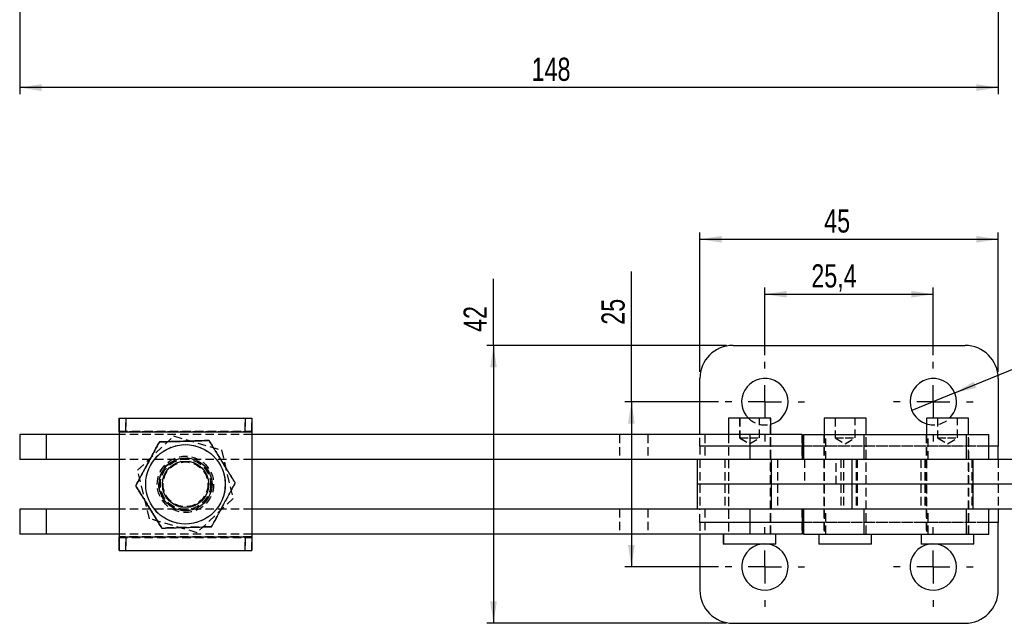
# Model space of a CAD drawing. Extents: x 28 to 407, y 19 to 290.
# Tile 1 of 11: x 37 to 185, y 19 to 110. Entities that reach past the tile are written whole.
import ezdxf

# ---------------------------------------------------------------- set-up
doc = ezdxf.new("R2010")
doc.units = 0
doc.linetypes.add('HIDDEN', pattern=[1.905, 1.27, -0.635])
doc.layers.get('0').update_dxf_attribs({"linetype": 'CONTINUOUS'})
doc.styles.add('SLDTEXTSTYLE0', font='TXT', dxfattribs={"width": 0.75})
doc.dimstyles.new('SLDDIMSTYLE1', dxfattribs={"dimtxt": 3.5, "dimasz": 3.302, "dimexe": 0, "dimexo": 0.0625, "dimgap": 0.875, "dimtad": 1, "dimdec": 0, "dimrnd": 1e-09, "dimzin": 12, "dimtxsty": 'SLDTEXTSTYLE0', "dimsah": 1, "dimcen": 0.09, "dimazin": 3, "dimtfac": 1, "dimtdec": 0, "dimtofl": 0, "dimtmove": 0, "dimatfit": 3, "dimtolj": 1, "dimtzin": 12})
doc.dimstyles.new('SLDDIMSTYLE2', dxfattribs={"dimtxt": 3.5, "dimasz": 3.302, "dimexe": 0, "dimexo": 0.0625, "dimgap": 0.875, "dimtad": 1, "dimdec": 3, "dimrnd": 1e-09, "dimzin": 12, "dimtxsty": 'SLDTEXTSTYLE0', "dimsah": 1, "dimcen": 0.09, "dimazin": 3, "dimtfac": 1, "dimtdec": 3, "dimtofl": 0, "dimtmove": 0, "dimatfit": 3, "dimtolj": 1, "dimtzin": 12})
doc.dimstyles.new('SLDDIMSTYLE3', dxfattribs={"dimtxt": 3.5, "dimasz": 3.302, "dimexe": 0, "dimexo": 0.0625, "dimgap": 0.875, "dimtad": 1, "dimdec": 3, "dimrnd": 1e-09, "dimzin": 12, "dimtxsty": 'SLDTEXTSTYLE0', "dimblk1": 'NONE', "dimsah": 1, "dimcen": 0, "dimazin": 3, "dimtfac": 1, "dimtdec": 3, "dimtmove": 0, "dimatfit": 3, "dimtolj": 1, "dimtzin": 12})

# ---------------------------------------------------------------- blocks, each defined once
blk = doc.blocks.new('_D_3')
at = {"color": 179, "linetype": 'CONTINUOUS'}
for p, q in [((36.51, 172.28), (36.51, 98.75)), ((184.11, 136.28), (184.11, 98.75)), ((184.11, 99.75), (36.51, 99.75))]:
    blk.add_line(p, q, dxfattribs=at)
for points in [[(36.51, 99.75), (39.81, 99.24), (39.81, 100.26)], [(184.11, 99.75), (180.8, 100.26), (180.8, 99.24)]]:
    blk.add_solid(points, dxfattribs=at)
at = {"color": 179, "linetype": 'CONTINUOUS', "insert": (113.73, 104.26, 0.1), "char_height": 3.5, "attachment_point": 1, "style": 'SLDTEXTSTYLE0'}
blk.add_mtext('148', dxfattribs=at)
blk = doc.blocks.new('_D_6')
at = {"color": 179, "linetype": 'CONTINUOUS'}
for p, q in [((148.91, 59.37), (148.91, 69.58)), ((148.91, 68.58), (174.31, 68.58)), ((174.31, 59.37), (174.31, 69.58))]:
    blk.add_line(p, q, dxfattribs=at)
for points in [[(148.91, 68.58), (152.21, 68.08), (152.21, 69.09)], [(174.31, 68.58), (171, 69.09), (171, 68.08)]]:
    blk.add_solid(points, dxfattribs=at)
at = {"color": 179, "linetype": 'CONTINUOUS', "insert": (155.92, 73.1, -10.12), "char_height": 3.5, "attachment_point": 1, "style": 'SLDTEXTSTYLE0'}
blk.add_mtext('25,4', dxfattribs=at)
blk = doc.blocks.new('_D_7')
at = {"color": 179, "linetype": 'CONTINUOUS'}
for p, q in [((139.11, 56.87), (139.11, 77.87)), ((184.11, 56.87), (184.11, 77.87)), ((139.11, 76.87), (184.11, 76.87))]:
    blk.add_line(p, q, dxfattribs=at)
for points in [[(139.11, 76.87), (142.41, 76.37), (142.41, 77.38)], [(184.11, 76.87), (180.8, 77.38), (180.8, 76.37)]]:
    blk.add_solid(points, dxfattribs=at)
at = {"color": 179, "linetype": 'CONTINUOUS', "insert": (157.86, 81.39, -10.12), "char_height": 3.5, "attachment_point": 1, "style": 'SLDTEXTSTYLE0'}
blk.add_mtext('45', dxfattribs=at)
blk = doc.blocks.new('_D_8')
at = {"color": 179, "linetype": 'CONTINUOUS'}
for p, q in [((128.78, 52.37), (128.78, 72)), ((141.91, 52.37), (127.78, 52.37)), ((128.78, 52.37), (128.78, 27.46)), ((141.91, 27.46), (127.78, 27.46))]:
    blk.add_line(p, q, dxfattribs=at)
for points in [[(128.78, 52.37), (128.27, 49.07), (129.28, 49.07)], [(128.78, 27.46), (129.28, 30.76), (128.27, 30.76)]]:
    blk.add_solid(points, dxfattribs=at)
at = {"color": 179, "linetype": 'CONTINUOUS', "insert": (124.26, 63.99, -10.12), "char_height": 3.5, "attachment_point": 1, "rotation": 90, "style": 'SLDTEXTSTYLE0'}
blk.add_mtext('25', dxfattribs=at)
blk = doc.blocks.new('_D_9')
at = {"color": 179, "linetype": 'CONTINUOUS'}
for p, q in [((107.97, 60.87), (107.97, 70.92)), ((143.11, 60.87), (106.97, 60.87)), ((107.97, 60.87), (107.97, 18.96)), ((143.11, 18.96), (106.97, 18.96))]:
    blk.add_line(p, q, dxfattribs=at)
for points in [[(107.97, 60.87), (107.47, 57.57), (108.48, 57.57)], [(107.97, 18.96), (108.48, 22.26), (107.47, 22.26)]]:
    blk.add_solid(points, dxfattribs=at)
at = {"color": 179, "linetype": 'CONTINUOUS', "insert": (103.46, 62.9, -10.12), "char_height": 3.5, "attachment_point": 1, "rotation": 90, "style": 'SLDTEXTSTYLE0'}
blk.add_mtext('42', dxfattribs=at)
blk = doc.blocks.new('_D_10')
at = {"color": 179, "linetype": 'CONTINUOUS'}
for q in [(200.39, 63.01), (171.07, 51.05)]:
    blk.add_line((177.55, 53.7), q, dxfattribs=at)
blk.add_solid([(177.55, 53.7), (180.8, 54.47), (180.41, 55.41)], dxfattribs=at)
at = {"color": 179, "linetype": 'CONTINUOUS', "char_height": 3.5, "attachment_point": 1, "rotation": 22.1883, "style": 'SLDTEXTSTYLE0'}
for s, insert in [('7', (193.65, 65.17, -10.12)), ('%%c', (188.78, 63.13, -10.12))]:
    blk.add_mtext(s, dxfattribs=dict(at, insert=insert))
blk = doc.blocks.new('_NONE')
blk = doc.blocks.new('SW_CENTERMARKSYMBOL_4')
at = {"color": 0, "linetype": 'CONTINUOUS'}
for p, q in [((0, 5), (0, 6)), ((0, 0), (0, 2.5)), ((-5, 0), (-6, 0)), ((0, 0), (-2.5, 0)), ((0, 0), (0, -2.5)), ((0, 0), (2.5, 0)), ((5, 0), (6, 0)), ((0, -5), (0, -6))]:
    blk.add_line(p, q, dxfattribs=at)
blk = doc.blocks.new('SW_CENTERMARKSYMBOL_5')
at = {"color": 0, "linetype": 'CONTINUOUS'}
for p, q in [((0, 5), (0, 6)), ((0, 0), (0, 2.5)), ((-5, 0), (-6, 0)), ((0, 0), (-2.5, 0)), ((0, 0), (0, -2.5)), ((0, 0), (2.5, 0)), ((5, 0), (6, 0)), ((0, -5), (0, -6))]:
    blk.add_line(p, q, dxfattribs=at)
blk = doc.blocks.new('SW_CENTERMARKSYMBOL_6')
at = {"color": 0, "linetype": 'CONTINUOUS'}
for p, q in [((-25.4, 5), (-25.4, 6)), ((0, 5), (0, 6)), ((-25.4, 0), (-25.4, 2.5)), ((0, 0), (0, 2.5)), ((-30.4, 0), (-31.4, 0)), ((-25.4, 0), (-27.9, 0)), ((-25.4, 0), (-25.4, -2.5)), ((-25.4, 0), (-22.9, 0)), ((-20.4, 0), (-19.4, 0)), ((-5, 0), (-6, 0)), ((0, 0), (-2.5, 0)), ((0, 0), (0, -2.5)), ((0, 0), (2.5, 0)), ((5, 0), (6, 0)), ((-25.4, -5), (-25.4, -6)), ((0, -5), (0, -6))]:
    blk.add_line(p, q, dxfattribs=at)

msp = doc.modelspace()

# ---------------------------------------------------------------- linework, layer by layer
at = {"color": 7, "linetype": 'CONTINUOUS'}
for p, q in [((144.106768, 60.873501), (179.106768, 60.873501)), ((139.106767, 47.415051), (139.106767, 55.8735)), ((184.106769, 55.8735), (184.106769, 45.665051)), ((51.51193, 49.915051), (51.51193, 47.915051)), ((51.513525, 49.915051), (51.51193, 49.915051)), ((51.513525, 47.915051), (51.513525, 49.915051)), ((51.513525, 49.915051), (51.515574, 49.915051)), ((51.515574, 49.915051), (51.515574, 47.915051)), ((51.515574, 49.915051), (51.517175, 49.915051)), ((51.517175, 49.915051), (71.517171, 49.915051)), ((51.517175, 47.915051), (51.517175, 49.915051)), ((143.431768, 49.915051), (143.431768, 47.415051)), ((143.438933, 49.915051), (143.431768, 49.915051)), ((143.438933, 49.915051), (143.438933, 47.415051)), ((149.788934, 49.915051), (143.438933, 49.915051)), ((149.788934, 47.415051), (149.788934, 49.915051)), ((157.829499, 49.915051), (157.829499, 47.415051)), ((164.179499, 49.915051), (157.829499, 49.915051)), ((164.179499, 47.415051), (164.179499, 49.915051)), ((173.276174, 49.915051), (173.276174, 47.415051)), ((179.626174, 49.915051), (173.276174, 49.915051)), ((179.626174, 47.415051), (179.626174, 49.915051)), ((51.511893, 47.815051), (51.511073, 47.815051)), ((51.511073, 47.815051), (51.511073, 47.415051)), ((51.511893, 47.815051), (51.511893, 47.415051)), ((51.513525, 47.915051), (51.51193, 47.915051)), ((51.515574, 47.915051), (51.513525, 47.915051)), ((51.515574, 47.915051), (51.517175, 47.915051)), ((51.518032, 47.815051), (51.517213, 47.815051)), ((51.517213, 47.815051), (51.517213, 32.015051)), ((51.518032, 47.815051), (71.518028, 47.815051)), ((51.518032, 47.815051), (51.518032, 32.015051)), ((71.518028, 47.815051), (71.518028, 32.015051)), ((36.511892, 47.415051), (36.511892, 43.665051)), ((36.517212, 47.415051), (36.511892, 47.415051)), ((36.517212, 47.415051), (36.517212, 43.665051)), ((40.517213, 47.415051), (36.517212, 47.415051)), ((40.517213, 47.415051), (40.517213, 43.665051)), ((51.517213, 47.415051), (40.517213, 47.415051)), ((57.579236, 46.302619), (57.577284, 46.302619)), ((65.081583, 46.521932), (65.079631, 46.521932)), ((146.617169, 47.415051), (71.518028, 47.415051)), ((146.617169, 47.415051), (146.617169, 43.665051)), ((154.51397, 47.415051), (146.617169, 47.415051)), ((154.51397, 47.415051), (154.51397, 43.665051)), ((154.754498, 47.415051), (154.754498, 43.665051)), ((154.754498, 47.415051), (163.899998, 47.415051)), ((163.899998, 43.665051), (163.899998, 47.415051)), ((163.899998, 47.415051), (179.346673, 47.415051)), ((179.346673, 43.665051), (179.346673, 47.415051)), ((179.346673, 47.415051), (182.701174, 47.415051)), ((182.701174, 43.665051), (182.701174, 47.415051)), ((184.106769, 43.665051), (184.106769, 45.665051)), ((36.517212, 43.665051), (36.511892, 43.665051)), ((40.517213, 43.665051), (36.517212, 43.665051)), ((51.517213, 43.665051), (40.517213, 43.665051)), ((51.511073, 43.665051), (51.511073, 36.165051)), ((51.511893, 43.665051), (51.511893, 36.165051)), ((61.528804, 43.915051), (61.52069, 43.915051)), ((146.617169, 43.665051), (71.518028, 43.665051)), ((138.713898, 43.665051), (138.713898, 39.915051)), ((149.854251, 43.665051), (146.617169, 43.665051)), ((149.854251, 43.665051), (149.854251, 39.915051)), ((162.005904, 43.665051), (149.854251, 43.665051)), ((162.005904, 43.665051), (162.005904, 39.915051)), ((180.290967, 43.665051), (162.005904, 43.665051)), ((180.290967, 43.665051), (180.290967, 39.915051)), ((186.316296, 43.665051), (180.290967, 43.665051)), ((54.017993, 39.695738), (54.016041, 39.695738)), ((138.713898, 39.915051), (138.713898, 36.165051)), ((149.854251, 39.915051), (138.713898, 39.915051)), ((149.854251, 39.915051), (149.854251, 36.165051)), ((162.005904, 39.915051), (149.854251, 39.915051)), ((162.005904, 39.915051), (162.005904, 36.165051)), ((180.290967, 39.915051), (162.005904, 39.915051)), ((180.290967, 39.915051), (180.290967, 36.165051)), ((186.316296, 39.915051), (180.290967, 39.915051)), ((36.511892, 36.165051), (36.511892, 32.415051)), ((36.517212, 36.165051), (36.511892, 36.165051)), ((36.517212, 36.165051), (36.517212, 32.415051)), ((40.517213, 36.165051), (36.517212, 36.165051)), ((40.517213, 36.165051), (40.517213, 32.415051)), ((51.517213, 36.165051), (40.517213, 36.165051)), ((61.52069, 35.915051), (61.528804, 35.915051)), ((146.617169, 36.165051), (71.518028, 36.165051)), ((149.854251, 36.165051), (146.617169, 36.165051)), ((146.617169, 36.165051), (146.617169, 32.415051)), ((162.005904, 36.165051), (149.854251, 36.165051)), ((154.51397, 36.165051), (154.51397, 32.415051)), ((154.754498, 36.165051), (154.754498, 32.415051)), ((180.290967, 36.165051), (162.005904, 36.165051)), ((163.899998, 32.415051), (163.899998, 36.165051)), ((179.346673, 32.415051), (179.346673, 36.165051)), ((186.316296, 36.165051), (180.290967, 36.165051)), ((182.701174, 32.415051), (182.701174, 36.165051)), ((184.106769, 36.165051), (184.106769, 34.165051)), ((184.106769, 23.956602), (184.106769, 34.165051)), ((57.959096, 33.30817), (57.957144, 33.30817)), ((36.517212, 32.415051), (36.511892, 32.415051)), ((40.517213, 32.415051), (36.517212, 32.415051)), ((51.517213, 32.415051), (40.517213, 32.415051)), ((51.511073, 32.415051), (51.511073, 32.015051)), ((51.511073, 32.015051), (51.511893, 32.015051)), ((51.511893, 32.415051), (51.511893, 32.015051)), ((51.51193, 31.915051), (51.51193, 29.915051)), ((51.51193, 31.915051), (51.513525, 31.915051)), ((51.513525, 29.915051), (51.513525, 31.915051)), ((51.513525, 31.915051), (51.515574, 31.915051)), ((51.515574, 31.915051), (51.515574, 29.915051)), ((51.517175, 31.915051), (51.515574, 31.915051)), ((51.517175, 29.915051), (51.517175, 31.915051)), ((51.517213, 32.015051), (51.518032, 32.015051)), ((51.518032, 32.015051), (71.518028, 32.015051)), ((146.617169, 32.415051), (71.518028, 32.415051)), ((139.106767, 32.415051), (139.106767, 23.956602)), ((142.638018, 32.415051), (142.638018, 30.915051)), ((142.645184, 32.415051), (142.645184, 30.915051)), ((154.51397, 32.415051), (146.617169, 32.415051)), ((150.582684, 30.915051), (150.582684, 32.415051)), ((154.754498, 32.415051), (163.899998, 32.415051)), ((157.035748, 32.415051), (157.035748, 30.915051)), ((163.899998, 32.415051), (179.346673, 32.415051)), ((164.973249, 30.915051), (164.973249, 32.415051)), ((172.482424, 32.415051), (172.482424, 30.915051)), ((179.346673, 32.415051), (182.701174, 32.415051)), ((180.419924, 30.915051), (180.419924, 32.415051)), ((51.51193, 29.915051), (51.513525, 29.915051)), ((51.515574, 29.915051), (51.513525, 29.915051)), ((51.517175, 29.915051), (51.515574, 29.915051)), ((51.517175, 29.915051), (71.517171, 29.915051)), ((142.645184, 30.915051), (142.638018, 30.915051)), ((150.582684, 30.915051), (142.645184, 30.915051)), ((164.973249, 30.915051), (157.035748, 30.915051)), ((180.419924, 30.915051), (172.482424, 30.915051)), ((144.106768, 18.956601), (179.106768, 18.956601))]:
    msp.add_line(p, q, dxfattribs=at)
at = {"color": 7, "linetype": 'HIDDEN'}
for p, q in [((52.513937, 49.915051), (52.513937, 47.915051)), ((52.515166, 47.915051), (52.515166, 49.915051)), ((70.513936, 47.915051), (70.513936, 49.915051)), ((70.515165, 49.915051), (70.515165, 47.915051)), ((71.511926, 47.915051), (71.511926, 49.915051)), ((71.513528, 49.915051), (71.513528, 47.915051)), ((71.515577, 47.915051), (71.515577, 49.915051)), ((71.517171, 49.915051), (71.517171, 47.915051)), ((145.106768, 49.915051), (145.106768, 46.915051)), ((145.113934, 49.915051), (145.113934, 46.915051)), ((148.106768, 46.915051), (148.106768, 49.915051)), ((148.113934, 46.915051), (148.113934, 49.915051)), ((149.781768, 32.415051), (149.781768, 49.915051)), ((159.504499, 49.915051), (159.504499, 46.915051)), ((162.504499, 46.915051), (162.504499, 49.915051)), ((174.951174, 49.915051), (174.951174, 46.915051)), ((177.951174, 46.915051), (177.951174, 49.915051)), ((71.511069, 47.815051), (51.511073, 47.815051)), ((51.517175, 47.915051), (71.517171, 47.915051)), ((51.517213, 47.815051), (71.517209, 47.815051)), ((71.511889, 47.815051), (51.517213, 47.815051)), ((71.511069, 47.815051), (71.511889, 47.815051)), ((71.511069, 47.815051), (71.511069, 32.015051)), ((71.511889, 47.815051), (71.511889, 32.015051)), ((71.517209, 47.815051), (71.518028, 47.815051)), ((71.517209, 47.815051), (71.517209, 32.015051)), ((40.511893, 47.415051), (40.511893, 43.665051)), ((51.511073, 47.415051), (51.511073, 43.665051)), ((51.511893, 47.415051), (51.511893, 43.665051)), ((71.518028, 47.415051), (51.517213, 47.415051)), ((54.295922, 42.027147), (59.726173, 47.208429)), ((54.29809, 42.027147), (59.728349, 47.208429)), ((57.56961, 46.302619), (57.567658, 46.302619)), ((59.726173, 47.208429), (59.728349, 47.208429)), ((59.726173, 47.208429), (66.928426, 45.096333)), ((59.728349, 47.208429), (66.930594, 45.096333)), ((65.071957, 46.521932), (65.070005, 46.521932)), ((126.971295, 47.415051), (126.971295, 43.665051)), ((131.236698, 47.415051), (131.236698, 43.665051)), ((139.106767, 45.665051), (139.106767, 47.415051)), ((139.864165, 47.415051), (139.864165, 43.665051)), ((143.406767, 47.415051), (143.406767, 43.665051)), ((143.413935, 47.415051), (143.413935, 43.665051)), ((143.431768, 47.415051), (143.431768, 32.415051)), ((143.438933, 47.415051), (143.438933, 32.415051)), ((145.106768, 46.915051), (145.113934, 46.915051)), ((145.106768, 46.915051), (146.606768, 46.01376)), ((145.113934, 46.915051), (146.613934, 46.915051)), ((145.113934, 46.915051), (146.613934, 46.01376)), ((146.606768, 46.01376), (148.106768, 46.915051)), ((146.613934, 46.915051), (148.113934, 46.915051)), ((146.613934, 46.01376), (148.113934, 46.915051)), ((149.788934, 32.415051), (149.788934, 47.415051)), ((149.806768, 43.665051), (149.806768, 47.415051)), ((149.813934, 43.665051), (149.813934, 47.415051)), ((154.506803, 47.415051), (154.506803, 43.665051)), ((157.804499, 47.415051), (157.804499, 43.665051)), ((157.829499, 47.415051), (157.829499, 32.415051)), ((158.108999, 43.665051), (158.108999, 47.415051)), ((159.504499, 46.915051), (161.004499, 46.915051)), ((159.504499, 46.915051), (161.004499, 46.01376)), ((161.004499, 46.915051), (162.504499, 46.915051)), ((161.004499, 46.01376), (162.504499, 46.915051)), ((164.179499, 32.415051), (164.179499, 47.415051)), ((164.204499, 43.665051), (164.204499, 47.415051)), ((173.251174, 47.415051), (173.251174, 43.665051)), ((173.276174, 47.415051), (173.276174, 32.415051)), ((173.555675, 43.665051), (173.555675, 47.415051)), ((174.951174, 46.915051), (176.451175, 46.915051)), ((174.951174, 46.915051), (176.451175, 46.01376)), ((176.451175, 46.915051), (177.951174, 46.915051)), ((176.451175, 46.01376), (177.951174, 46.915051)), ((179.626174, 32.415051), (179.626174, 47.415051)), ((179.651175, 43.665051), (179.651175, 47.415051)), ((66.928426, 45.096333), (66.930594, 45.096333)), ((66.928426, 45.096333), (68.70042, 37.802955)), ((66.930594, 45.096333), (68.702588, 37.802955)), ((139.106767, 45.665051), (139.106767, 43.665051)), ((184.106769, 45.665051), (139.106767, 45.665051)), ((154.51397, 45.665051), (139.106767, 45.665051)), ((182.701174, 45.665051), (154.754498, 45.665051)), ((71.518028, 43.665051), (51.517213, 43.665051)), ((61.52069, 43.915051), (61.500343, 43.915051)), ((61.510952, 43.290051), (61.508531, 43.290051)), ((61.511891, 44.165051), (61.511071, 44.165051)), ((61.51803, 44.165051), (61.517211, 44.165051)), ((61.520571, 43.290051), (61.518149, 43.290051)), ((139.106767, 43.665051), (139.106767, 39.915051)), ((142.858835, 43.665051), (142.858835, 39.915051)), ((143.406767, 43.665051), (143.406767, 39.915051)), ((143.413935, 43.665051), (143.413935, 39.915051)), ((149.806768, 39.915051), (149.806768, 43.665051)), ((149.813934, 39.915051), (149.813934, 43.665051)), ((150.792062, 43.665051), (150.792062, 39.915051)), ((154.868478, 43.665051), (154.868478, 39.915051)), ((157.804499, 43.665051), (157.804499, 39.915051)), ((159.668478, 39.915051), (159.668478, 43.665051)), ((160.384686, 43.665051), (160.384686, 39.915051)), ((160.755278, 43.665051), (160.755278, 39.915051)), ((162.680049, 43.665051), (162.680049, 39.915051)), ((162.828851, 43.665051), (162.828851, 39.915051)), ((164.204499, 39.915051), (164.204499, 43.665051)), ((172.421474, 43.665051), (172.421474, 39.915051)), ((173.046874, 43.665051), (173.046874, 39.915051)), ((173.251174, 43.665051), (173.251174, 39.915051)), ((179.651175, 39.915051), (179.651175, 43.665051)), ((180.125654, 43.665051), (180.125654, 39.915051)), ((184.106769, 43.665051), (184.106769, 39.915051)), ((56.067916, 34.733769), (54.295922, 42.027147)), ((54.295922, 42.027147), (54.29809, 42.027147)), ((56.070091, 34.733769), (54.29809, 42.027147)), ((69.013061, 40.134364), (69.011109, 40.134364)), ((69.022687, 40.134364), (69.020735, 40.134364)), ((54.008367, 39.695738), (54.006414, 39.695738)), ((139.106767, 39.915051), (139.106767, 36.165051)), ((142.858835, 39.915051), (142.858835, 36.165051)), ((143.406767, 39.915051), (143.406767, 36.165051)), ((143.413935, 39.915051), (143.413935, 36.165051)), ((149.806768, 36.165051), (149.806768, 39.915051)), ((149.813934, 36.165051), (149.813934, 39.915051)), ((150.792062, 39.915051), (150.792062, 36.165051)), ((157.804499, 39.915051), (157.804499, 36.165051)), ((160.384686, 39.915051), (160.384686, 36.165051)), ((160.755278, 39.915051), (160.755278, 36.165051)), ((162.680049, 39.915051), (162.680049, 36.165051)), ((162.828851, 39.915051), (162.828851, 36.165051)), ((164.204499, 36.165051), (164.204499, 39.915051)), ((172.421474, 39.915051), (172.421474, 36.165051)), ((173.046874, 39.915051), (173.046874, 36.165051)), ((173.251174, 39.915051), (173.251174, 36.165051)), ((179.651175, 36.165051), (179.651175, 39.915051)), ((180.125654, 39.915051), (180.125654, 36.165051)), ((184.106769, 39.915051), (184.106769, 36.165051)), ((68.70042, 37.802955), (63.270168, 32.621673)), ((68.702588, 37.802955), (63.272336, 32.621673)), ((68.70042, 37.802955), (68.702588, 37.802955)), ((40.511893, 36.165051), (40.511893, 32.415051)), ((51.511073, 36.165051), (51.511073, 32.415051)), ((51.511893, 36.165051), (51.511893, 32.415051)), ((71.518028, 36.165051), (51.517213, 36.165051)), ((61.500343, 35.915051), (61.52069, 35.915051)), ((61.508531, 36.540051), (61.510952, 36.540051)), ((61.511071, 35.665051), (61.511891, 35.665051)), ((61.517211, 35.665051), (61.51803, 35.665051)), ((61.518149, 36.540051), (61.520571, 36.540051)), ((126.971295, 36.165051), (126.971295, 32.415051)), ((131.236698, 36.165051), (131.236698, 32.415051)), ((139.106767, 34.165051), (139.106767, 36.165051)), ((139.864165, 36.165051), (139.864165, 32.415051)), ((143.406767, 36.165051), (143.406767, 32.415051)), ((143.413935, 36.165051), (143.413935, 32.415051)), ((149.806768, 32.415051), (149.806768, 36.165051)), ((149.813934, 32.415051), (149.813934, 36.165051)), ((154.506803, 36.165051), (154.506803, 32.415051)), ((157.804499, 36.165051), (157.804499, 32.415051)), ((158.108999, 32.415051), (158.108999, 36.165051)), ((164.204499, 32.415051), (164.204499, 36.165051)), ((173.251174, 36.165051), (173.251174, 32.415051)), ((173.555675, 32.415051), (173.555675, 36.165051)), ((179.651175, 32.415051), (179.651175, 36.165051)), ((56.067916, 34.733769), (56.070091, 34.733769)), ((63.270168, 32.621673), (56.067916, 34.733769)), ((63.272336, 32.621673), (56.070091, 34.733769)), ((184.106769, 34.165051), (139.106767, 34.165051)), ((139.106767, 34.165051), (139.106767, 32.415051)), ((154.51397, 34.165051), (139.106767, 34.165051)), ((182.701174, 34.165051), (154.754498, 34.165051)), ((57.94947, 33.30817), (57.947518, 33.30817)), ((65.451818, 33.527483), (65.449866, 33.527483)), ((65.461444, 33.527483), (65.459492, 33.527483)), ((71.511069, 32.015051), (51.511073, 32.015051)), ((51.517175, 31.915051), (71.517171, 31.915051)), ((71.518028, 32.415051), (51.517213, 32.415051)), ((51.517213, 32.015051), (71.517209, 32.015051)), ((71.511889, 32.015051), (51.517213, 32.015051)), ((52.513937, 31.915051), (52.513937, 29.915051)), ((52.515166, 29.915051), (52.515166, 31.915051)), ((63.270168, 32.621673), (63.272336, 32.621673)), ((70.513936, 29.915051), (70.513936, 31.915051)), ((70.515165, 31.915051), (70.515165, 29.915051)), ((71.511889, 32.015051), (71.511069, 32.015051)), ((71.511926, 29.915051), (71.511926, 31.915051)), ((71.513528, 31.915051), (71.513528, 29.915051)), ((71.515577, 29.915051), (71.515577, 31.915051)), ((71.517171, 31.915051), (71.517171, 29.915051)), ((71.518028, 32.015051), (71.517209, 32.015051)), ((150.575519, 30.915051), (150.575519, 32.415051))]:
    msp.add_line(p, q, dxfattribs=at)
at = {"color": 8, "linetype": 'CONTINUOUS'}
for p, q in [((51.517213, 47.815051), (51.511893, 47.815051)), ((154.754498, 45.665051), (154.51397, 45.665051)), ((184.106769, 45.665051), (182.701174, 45.665051)), ((154.754498, 34.165051), (154.51397, 34.165051)), ((184.106769, 34.165051), (182.701174, 34.165051)), ((51.517213, 32.015051), (51.511893, 32.015051))]:
    msp.add_line(p, q, dxfattribs=at)
at = {"color": 7, "linetype": 'CONTINUOUS', "flags": 128}
for points in [[(51.51193, 49.915051), (51.511766, 49.8747), (51.511602, 49.755198), (51.511453, 49.561137), (51.511319, 49.299976), (51.511215, 48.981748), (51.511133, 48.618686), (51.511088, 48.22474), (51.511073, 47.815051)], [(51.517175, 49.915051), (51.517339, 49.8747), (51.517503, 49.755198), (51.517652, 49.561137), (51.517779, 49.299976), (51.517891, 48.981748), (51.517965, 48.618686), (51.518017, 48.22474), (51.518032, 47.815051)], [(71.517171, 49.915051), (71.517335, 49.8747), (71.517499, 49.755198), (71.517648, 49.561137), (71.517782, 49.299976), (71.517887, 48.981748), (71.517969, 48.618686), (71.518013, 48.22474), (71.518028, 47.815051)], [(51.511073, 32.015051), (51.511088, 31.605362), (51.511133, 31.211416), (51.511215, 30.848354), (51.511319, 30.530126), (51.511453, 30.268965), (51.511602, 30.074904), (51.511766, 29.955402), (51.51193, 29.915051)], [(51.518032, 32.015051), (51.518017, 31.605362), (51.517965, 31.211416), (51.517891, 30.848354), (51.517779, 30.530126), (51.517652, 30.268965), (51.517503, 30.074904), (51.517339, 29.955402), (51.517175, 29.915051)], [(71.518028, 32.015051), (71.518013, 31.605362), (71.517969, 31.211416), (71.517887, 30.848354), (71.517782, 30.530126), (71.517648, 30.268965), (71.517499, 30.074904), (71.517335, 29.955402), (71.517171, 29.915051)]]:
    msp.add_lwpolyline(points, dxfattribs=at)
at = {"color": 7, "linetype": 'HIDDEN', "flags": 128}
for points in [[(71.511926, 49.915051), (71.511762, 49.8747), (71.511598, 49.755198), (71.511449, 49.561137), (71.511323, 49.299976), (71.511211, 48.981748), (71.511136, 48.618686), (71.511084, 48.22474), (71.511069, 47.815051)], [(71.511069, 32.015051), (71.511084, 31.605362), (71.511136, 31.211416), (71.511211, 30.848354), (71.511323, 30.530126), (71.511449, 30.268965), (71.511598, 30.074904), (71.511762, 29.955402), (71.511926, 29.915051)], [(149.444473, 30.915051), (148.703261, 30.95068), (148.369064, 30.915051)], [(174.844473, 30.915051), (174.103261, 30.95068), (173.769063, 30.915051)]]:
    msp.add_lwpolyline(points, dxfattribs=at)
at = {"color": 7, "linetype": 'HIDDEN'}
for centre, radius in [((61.508408, 39.915053), 6), ((61.511067, 39.915053), 6), ((61.518034, 39.915053), 6), ((61.51107, 39.915057), 4.249998), ((61.511889, 39.915057), 4.25), ((61.517213, 39.915057), 4.25), ((61.518032, 39.915057), 4.249999), ((61.500352, 39.915062), 3.999997), ((61.508409, 39.915059), 3.790568), ((61.511069, 39.915059), 3.790569), ((61.518029, 39.915059), 3.790567), ((61.520693, 39.915025), 3.790572), ((61.508524, 39.915065), 3.375003), ((61.51095, 39.915066), 3.375003), ((61.51815, 39.915065), 3.375003), ((61.520577, 39.915066), 3.375003)]:
    msp.add_circle(centre, radius, dxfattribs=at)
at = {"color": 7, "linetype": 'CONTINUOUS'}
for centre, radius in [((61.520694, 39.915053), 6), ((61.528799, 39.91505), 4.000001), ((61.529003, 39.915048), 3.499998)]:
    msp.add_circle(centre, radius, dxfattribs=at)
for centre, radius, start, end in [((144.106768, 55.873501), 5, 90, 180), ((179.106768, 55.873501), 5, 0, 90), ((148.906768, 52.373501), 3.5, 0, 224.62101673), ((174.306768, 52.373501), 3.5, 0, 252.87511386), ((148.906768, 52.373501), 3.5, 284.59870365, 0), ((174.306768, 52.373501), 3.5, 315.37898327, 0), ((107.118486, 47.844336), 55.606601, 179.92713655, 180.03017509), ((-15.989412, 47.839903), 67.506629, 359.9789067, 0.06378166), ((107.118486, 31.985766), 55.606601, 179.96982491, 180.07286345), ((-15.989412, 31.990199), 67.506629, 359.93621834, 0.0210933), ((148.906768, 27.456601), 3.5, 98.83733973, 0), ((148.906768, 27.456601), 3.5, 0, 81.16266027), ((174.306768, 27.456601), 3.5, 98.83733973, 0), ((174.306768, 27.456601), 3.5, 0, 81.16266027), ((144.106768, 23.956601), 5, 180, 270), ((179.106768, 23.956601), 5, 270, 0)]:
    msp.add_arc(centre, radius, start, end, dxfattribs=at)
at = {"color": 7, "linetype": 'HIDDEN'}
for centre, radius, start, end in [((148.906768, 52.373501), 3.5, 224.62101673, 284.59870365), ((174.306768, 52.373501), 3.5, 252.87511386, 315.37898327), ((139.018513, 47.839903), 67.506629, 179.93621834, 180.0210933), ((15.910615, 47.844336), 55.606601, 359.96982491, 0.07286345), ((139.018513, 31.990199), 67.506629, 179.9789067, 180.06378166), ((15.910615, 31.985766), 55.606601, 359.92713655, 0.03017509)]:
    msp.add_arc(centre, radius, start, end, dxfattribs=at)
at = {"color": 7, "linetype": 'CONTINUOUS'}
for points, knots in [([(54.016041, 39.695738), (54.325058, 40.269163), (54.949793, 41.428449), (55.875592, 43.14609), (56.760717, 44.788057), (57.303437, 45.79469), (57.577284, 46.302619)], [0, 0, 0, 0, 0.2646019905, 0.5349421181, 0.7653401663, 1, 1, 1, 1]), ([(57.579236, 46.302619), (57.270216, 45.729194), (56.645475, 44.56991), (55.719678, 42.852267), (54.834551, 41.210302), (54.291836, 40.203667), (54.017993, 39.695738)], [0, 0, 0, 0, 0.2646024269, 0.5349425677, 0.7653406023, 1, 1, 1, 1]), ([(57.577284, 46.302619), (57.829901, 46.310004), (58.699747, 46.335435), (60.240083, 46.380467), (62.031444, 46.432832), (63.655923, 46.480318), (64.603253, 46.508008), (65.079631, 46.521932)], [0, 0, 0, 0, 0.10328106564, 0.35563220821, 0.61404063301, 0.80591508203, 1, 1, 1, 1]), ([(65.081583, 46.521932), (64.610339, 46.508155), (63.663296, 46.480467), (62.055246, 46.433457), (60.259153, 46.380953), (58.71768, 46.335895), (57.831906, 46.310004), (57.579236, 46.302619)], [0, 0, 0, 0, 0.19205050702, 0.38595704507, 0.63793344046, 0.89671951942, 1, 1, 1, 1]), ([(69.022687, 40.134364), (68.680698, 40.688754), (67.989303, 41.809555), (66.964757, 43.470185), (65.985219, 45.057642), (65.384629, 46.030863), (65.081583, 46.521932)], [0, 0, 0, 0, 0.2646024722, 0.5349423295, 0.7653406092, 1, 1, 1, 1]), ([(65.461444, 33.527483), (65.7706, 34.100908), (66.395618, 35.260191), (67.321504, 36.977839), (68.206494, 38.619799), (68.748966, 39.626434), (69.022687, 40.134364)], [0, 0, 0, 0, 0.2646021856, 0.534941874, 0.7653403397, 1, 1, 1, 1]), ([(57.957144, 33.30817), (57.615019, 33.86256), (56.92335, 34.983362), (55.898701, 36.643991), (54.919313, 38.23145), (54.318965, 39.204669), (54.016041, 39.695738)], [0, 0, 0, 0, 0.26460226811, 0.53494216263, 0.76534043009, 1, 1, 1, 1]), ([(54.017993, 39.695738), (54.360118, 39.141348), (55.051786, 38.020545), (56.076438, 36.35992), (57.055815, 34.772455), (57.656168, 33.799238), (57.959096, 33.30817)], [0, 0, 0, 0, 0.264602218, 0.5349421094, 0.7653398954, 1, 1, 1, 1]), ([(57.959096, 33.30817), (58.21177, 33.315556), (59.081812, 33.340987), (60.622372, 33.386017), (62.413749, 33.438384), (64.038046, 33.485868), (64.985171, 33.513559), (65.461444, 33.527483)], [0, 0, 0, 0, 0.1032808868, 0.3556322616, 0.6140405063, 0.8059156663, 1, 1, 1, 1])]:
    msp.add_open_spline(points, degree=3, knots=knots, dxfattribs=at)
at = {"color": 7, "linetype": 'HIDDEN'}
for points, knots in [([(65.079631, 46.521932), (65.421621, 45.967542), (66.113015, 44.84674), (67.137563, 43.186113), (68.11709, 41.598649), (68.717685, 40.625432), (69.020735, 40.134364)], [0, 0, 0, 0, 0.2646024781, 0.5349423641, 0.7653401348, 1, 1, 1, 1]), ([(69.020735, 40.134364), (68.711579, 39.560939), (68.086564, 38.401654), (67.160664, 36.684012), (66.275687, 35.042045), (65.733214, 34.035412), (65.459492, 33.527483)], [0, 0, 0, 0, 0.26460226, 0.5349423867, 0.7653404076, 1, 1, 1, 1]), ([(65.459492, 33.527483), (64.988145, 33.513706), (64.040898, 33.486018), (62.432669, 33.439008), (60.636588, 33.386503), (59.095334, 33.341447), (58.209758, 33.315555), (57.957144, 33.30817)], [0, 0, 0, 0, 0.1920504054, 0.3859558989, 0.6379329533, 0.8967193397, 1, 1, 1, 1])]:
    msp.add_open_spline(points, degree=3, knots=knots, dxfattribs=at)

# ---------------------------------------------------------------- block references
at = {"color": 179, "linetype": 'CONTINUOUS'}
for name, p in [('SW_CENTERMARKSYMBOL_4', (148.906768, 52.373501)), ('SW_CENTERMARKSYMBOL_5', (174.306768, 52.373501)), ('SW_CENTERMARKSYMBOL_6', (174.306768, 27.456601))]:
    msp.add_blockref(name, p, dxfattribs=at)

# ---------------------------------------------------------------- dimensions: what is measured, and where the dimension line sits
for base, p1, p2, angle, picture, middle in [((36.511891, 99.749856), (184.106768, 137.276996), (36.511891, 173.280081), 0, '_D_3', (119.034885, 99.749856)), ((128.775827, 27.456601), (142.906768, 52.373501), (142.906768, 27.456601), 90, '_D_8', (128.775827, 67.994743)), ((107.974414, 18.956601), (144.106768, 60.873501), (144.106768, 18.956601), 90, '_D_9', (107.974414, 66.908253))]:
    dim = msp.add_linear_dim(base=base, p1=p1, p2=p2, angle=angle, dimstyle='SLDDIMSTYLE1', dxfattribs=at)
    dim.commit()
    dim.dimension.update_dxf_attribs({"geometry": picture, "text_midpoint": middle, "dimtype": 160})
for base, p1, p2, picture, middle in [((184.106768, 76.873501), (139.106768, 55.873501), (184.106768, 55.873501), '_D_7', (161.864691, 76.873501)), ((174.306768, 68.583847), (148.906768, 58.373501), (174.306768, 58.373501), '_D_6', (161.864691, 68.583847))]:
    dim = msp.add_linear_dim(base=base, p1=p1, p2=p2, dimstyle='SLDDIMSTYLE2', dxfattribs=at)
    dim.commit()
    dim.dimension.update_dxf_attribs({"geometry": picture, "text_midpoint": middle, "dimtype": 160})
dim = msp.add_diameter_dim_2p(p1=(171.065952, 51.051717), p2=(177.547584, 53.695284), dimstyle='SLDDIMSTYLE3', dxfattribs=at)
dim.commit()
dim.dimension.update_dxf_attribs({"geometry": '_D_10', "text_midpoint": (195.590669, 61.054258), "dimtype": 163})

doc.saveas('drawing.dxf')
